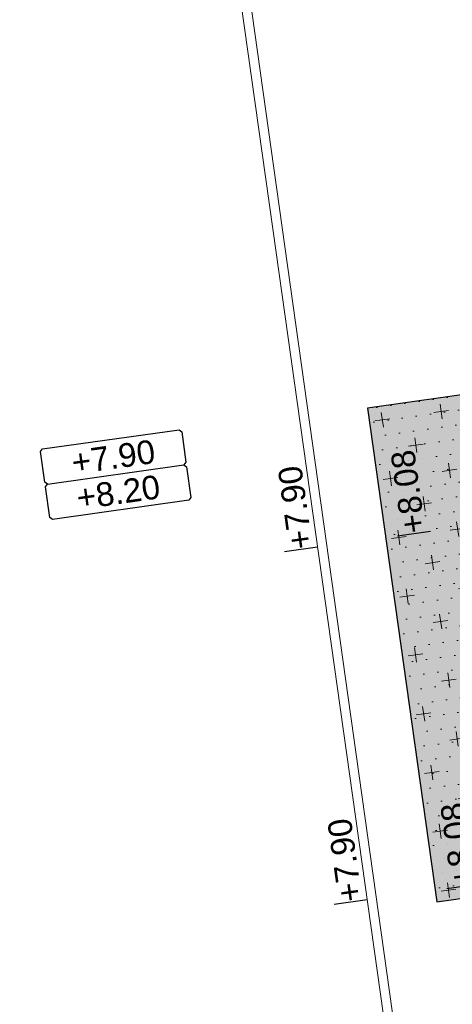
# Model space of a CAD drawing. Extents: x 98477 to 100410, y 398052 to 398969.
# Tile 88 of 256: x 98632 to 98641, y 398213 to 398233. Entities that reach past the tile are written whole.
import ezdxf
from ezdxf.enums import TextEntityAlignment as Align

# ---------------------------------------------------------------- set-up
doc = ezdxf.new("R2010")
doc.units = 0
for name, color, linetype, lineweight in [('N-GW-hoogtelijn laagte NAP +6.20', 120, 'AL-HOOGTELIJN +6.20', 18), ('N-GW-hoogtelijn laagte NAP +6.50', 110, 'AL-HOOGTELIJN +6.50', 18), ('N-GW-hoogtelijn laagte NAP +7.00', 100, 'AL-HOOGTELIJN +7.00', 18), ('N-GW-hoogtelijn laagte NAP +7.50', 90, 'AL-HOOGTELIJN +7.50', 18), ('N-GW-hoogtelijn laagte NAP +8.00', 80, 'AL-HOOGTELIJN +8.00', 18), ('N-KO-kantverharding', 2, 'Continuous', 25), ("N-VH-arcering 'MAT' grijs 251", 251, 'Continuous', 18), ('N-VH-arcering halfverharding', 8, 'Continuous', 9), ('X-AL-afwerkhoogte', 4, 'Continuous', 30), ('X-AL-hoogtelijn - Niv 1', 1, 'AL-HOOGTELIJN', 18), ('X-AL-planhoogte brm', 10, 'Continuous', 25), ('X-AL-planhoogte wrm', 252, 'Continuous', 25), ('X-AL-planthoogte VERWERKT', 180, 'Continuous', 25)]:
    doc.layers.add(name, color=color, linetype=linetype, lineweight=lineweight)
doc.layers.add('X-AL-contourlijnen', color=30, linetype='Continuous', plot=False)
doc.layers.add('X-AL-hulplijn', color=30, linetype='Continuous', plot=False)
doc.styles.add('CS Annotative', font='arial.ttf')
doc.styles.get("Standard").update_dxf_attribs({"font": 'txt.shx'})
doc.linetypes.add('AL-HOOGTELIJN', pattern='A,10,-1.5,["H",Standard,S=0.9,R=0,X=-0.3,Y=-0.45],-1.5,30', length=43)
doc.linetypes.add('AL-HOOGTELIJN +6.20', pattern='A,7.5,-1.5,["+6.20",Standard,S=0.9,R=0,X=-0.3,Y=-0.45],-4.5,22.5', length=36)
doc.linetypes.add('AL-HOOGTELIJN +6.50', pattern='A,7.5,-1.5,["+6.50",Standard,S=0.9,R=0,X=-0.3,Y=-0.45],-4.5,22.5', length=36)
doc.linetypes.add('AL-HOOGTELIJN +7.00', pattern='A,7.5,-1.5,["+7.00",Standard,S=0.9,R=0,X=-0.3,Y=-0.45],-4.5,22.5', length=36)
doc.linetypes.add('AL-HOOGTELIJN +7.50', pattern='A,7.5,-1.5,["+7.50",Standard,S=0.9,R=0,X=-0.3,Y=-0.45],-4.5,22.5', length=36)
doc.linetypes.add('AL-HOOGTELIJN +8.00', pattern='A,7.5,-1.5,["+8.00",Standard,S=0.9,R=0,X=-0.3,Y=-0.45],-4.5,22.5', length=36)

# ---------------------------------------------------------------- blocks, each defined once
blk = doc.blocks.new('*U280')
at = {"layer": 'X-AL-planhoogte brm', "flags": 128}
blk.add_lwpolyline([(-7.25, 3.75), (-7.5, 4), (-7.5, 7.25), (-7.25, 7.5), (7.25, 7.5), (7.5, 7.25), (7.5, 4), (7.25, 3.75)], dxfattribs=at)
at = {"layer": 'X-AL-planhoogte wrm', "flags": 128}
blk.add_lwpolyline([(7.5, 3.5), (7.5, 0.25), (7.25, 0), (-7.25, 0), (-7.5, 0.25), (-7.5, 3.5), (-7.25, 3.75), (7.25, 3.75)], close=True, dxfattribs=at)
at = {"layer": 'X-AL-planhoogte brm', "style": 'CS Annotative'}
blk.add_attdef('OMSCHRIJVING_afwerk', text='', height=2.5, dxfattribs=at).set_placement((0, 5.625), align=Align.MIDDLE_CENTER)
at = {"layer": 'X-AL-planhoogte wrm', "style": 'CS Annotative'}
blk.add_attdef('HOOGTE_eind', text='', height=2.5, dxfattribs=at).set_placement((0, 1.875), align=Align.MIDDLE_CENTER)
blk = doc.blocks.new('*U285')
at = {"layer": 'X-AL-hulplijn', "flags": 128}
blk.add_lwpolyline([(0.347, 0.049), (-0.347, -0.049)], dxfattribs=at)
at = {"layer": 'X-AL-planthoogte VERWERKT', "linetype": 'Continuous', "style": 'CS Annotative'}
blk.add_attdef('HOOGTE-RECHTS', text='', height=0.5, rotation=278, dxfattribs=at).set_placement((0, 0), align=Align.MIDDLE_LEFT)

msp = doc.modelspace()

# ---------------------------------------------------------------- hatches: boundary and pattern name
at = {"layer": "N-VH-arcering 'MAT' grijs 251"}
h = msp.add_hatch(color=256, dxfattribs=at)
h.dxf.hatch_style = 1
h.paths.add_polyline_path([(98644.577, 398225.952), (98639.625, 398225.256), (98641.087, 398214.858), (98646.038, 398215.554)])
at = {"layer": 'N-VH-arcering halfverharding'}
h = msp.add_hatch(dxfattribs=at)
h.set_pattern_fill('CS-HALFVERHARDING', color=256)
h.set_pattern_definition([(8, (106814.19794, 479684.77945), (0.0572748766, 0.3109977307), [0, -0.3]), (8, (106814.19794, 479684.77945), (0.531934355, 0.705900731), [0.3125, -0.9375]), (98, (106814.3744, 479684.6465), (-0.705900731, 0.531934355), [0.3125, -0.9375])])
h.paths.add_polyline_path([(98644.577, 398225.952), (98639.625, 398225.256), (98641.087, 398214.858), (98646.038, 398215.554)])

# ---------------------------------------------------------------- linework, layer by layer
at = {"layer": 'N-GW-hoogtelijn laagte NAP +6.20', "flags": 128}
msp.add_lwpolyline([(98580.513, 398191.395), (98585.655, 398192.078, 0.044842), (98684.041, 398214.25, 0.024454), (98684.956, 398214.595)], format="xyb", dxfattribs=at)
at = {"layer": 'N-GW-hoogtelijn laagte NAP +6.50'}
msp.add_lwpolyline([(98706.455, 398233.734, -0.032121), (98699.661, 398263.253, 0.407671), (98698.535, 398264.082), (98697.246, 398263.901, 0.394883), (98696.388, 398262.838, -0.088773), (98692.734, 398227.796, -0.248431), (98679.405, 398213.994, -0.050008), (98579.421, 398192.062, 0.421151), (98578.984, 398191.496), (98579.081, 398190.802, 0.414214), (98579.646, 398190.377), (98627.414, 398197.09, -0.419027), (98635.901, 398190.585)], format="xyb", dxfattribs=at)
at = {"layer": 'N-GW-hoogtelijn laagte NAP +7.00', "flags": 128}
msp.add_lwpolyline([(98635.133, 398190.539, 0.417249), (98628.348, 398195.707), (98578.864, 398188.752, -0.414214), (98577.735, 398189.603), (98577.356, 398192.302, -0.42174), (98578.232, 398193.435, 0.050509), (98678.939, 398215.42, 0.32423), (98692.037, 398233.465, 0.008693), (98691.535, 398263.71, -0.383599), (98692.395, 398264.734), (98699.783, 398265.772, -0.409488), (98700.91, 398264.937, 0.03368), (98707.892, 398234.164, 0.327993), (98723.493, 398222.39, 0.067366), (98812.556, 398233.304, 0.286434), (98825.636, 398247.166, 0.17068), (98823.974, 398258.991)], format="xyb", dxfattribs=at)
at = {"layer": 'N-GW-hoogtelijn laagte NAP +7.50', "flags": 128}
msp.add_lwpolyline([(98577.004, 398194.805, 0.051032), (98678.473, 398216.846, 0.32423), (98690.537, 398233.466, 0.009081), (98689.989, 398265.006)], format="xyb", dxfattribs=at)
at = {"layer": 'N-GW-hoogtelijn laagte NAP +8.00'}
msp.add_lwpolyline([(98688.522, 398264.042, -0.008818), (98689.037, 398233.467, -0.32423), (98678.007, 398218.271, -0.050313), (98578.286, 398196.461, -0.050313)], format="xyb", dxfattribs=at)
at = {"layer": 'N-KO-kantverharding', "flags": 128}
msp.add_lwpolyline([(98643.255, 398235.359), (98644.577, 398225.952), (98639.625, 398225.256), (98641.087, 398214.858), (98646.038, 398215.554), (98646.386, 398213.078), (98652.823, 398213.983), (98652.475, 398216.458), (98657.426, 398217.154), (98656.661, 398222.601), (98651.709, 398221.905), (98651.431, 398223.885), (98656.382, 398224.581), (98654.573, 398237.455)], dxfattribs=at)
at = {"layer": 'X-AL-contourlijnen', "flags": 128}
msp.add_lwpolyline([(98644.577, 398225.952), (98639.625, 398225.256), (98641.087, 398214.858), (98646.038, 398215.554)], close=True, dxfattribs=at)
at = {"layer": 'X-AL-hoogtelijn - Niv 1', "flags": 128}
for points in [[(98640.554, 398209.664), (98630.25, 398207.249), (98619.474, 398204.969), (98608.664, 398202.927), (98597.823, 398201.122), (98577.509, 398198.395), (98575.602, 398211.966), (98573.793, 398224.84), (98571.983, 398237.713), (98571.009, 398244.645, -0.414214), (98575.69, 398250.857), (98590.544, 398252.944), (98601.437, 398254.475), (98612.33, 398256.006), (98623.223, 398257.537), (98633.621, 398258.999), (98636.036, 398241.816), (98637.829, 398229.059)], [(98640.345, 398209.718), (98630.229, 398207.347), (98619.454, 398205.067), (98608.646, 398203.026), (98597.808, 398201.221), (98577.594, 398198.507), (98575.701, 398211.98), (98573.892, 398224.854), (98572.082, 398237.727), (98571.108, 398244.659, -0.414214), (98575.704, 398250.758), (98590.558, 398252.845), (98601.451, 398254.376), (98612.344, 398255.907), (98623.237, 398257.438), (98633.437, 398258.872), (98635.838, 398241.788), (98637.631, 398229.031)]]:
    msp.add_lwpolyline(points, format="xyb", close=True, dxfattribs=at)

# ---------------------------------------------------------------- block references
at = {"layer": 'X-AL-afwerkhoogte'}
ref = msp.add_blockref('*U280', (98634.429, 398223.112), dxfattribs=dict(at, xscale=0.2, yscale=0.2, zscale=0.2, rotation=8))
ref.add_attrib('OMSCHRIJVING_afwerk', '+7.90', dxfattribs={"layer": 'X-AL-planhoogte brm', "linetype": 'Continuous', "height": 0.5, "rotation": 8, "style": 'CS Annotative'}).set_placement((98634.272, 398224.226), align=Align.MIDDLE_CENTER)
ref.add_attrib('HOOGTE_eind', '+8.20', dxfattribs={"layer": 'X-AL-planhoogte wrm', "linetype": 'Continuous', "height": 0.5, "rotation": 8, "style": 'CS Annotative'}).set_placement((98634.377, 398223.483), align=Align.MIDDLE_CENTER)
at = {"layer": 'X-AL-planthoogte VERWERKT', "rotation": 179.9999999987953}
for p, values in [((98640.602, 398222.616), {'HOOGTE-RECHTS': '+8.08'}), ((98638.226, 398222.282), {'HOOGTE-RECHTS': '+7.90'}), ((98641.646, 398215.189), {'HOOGTE-RECHTS': '+8.08'}), ((98639.27, 398214.855), {'HOOGTE-RECHTS': '+7.90'})]:
    msp.add_blockref('*U285', p, dxfattribs=at).add_auto_attribs(values)

doc.saveas('drawing.dxf')
